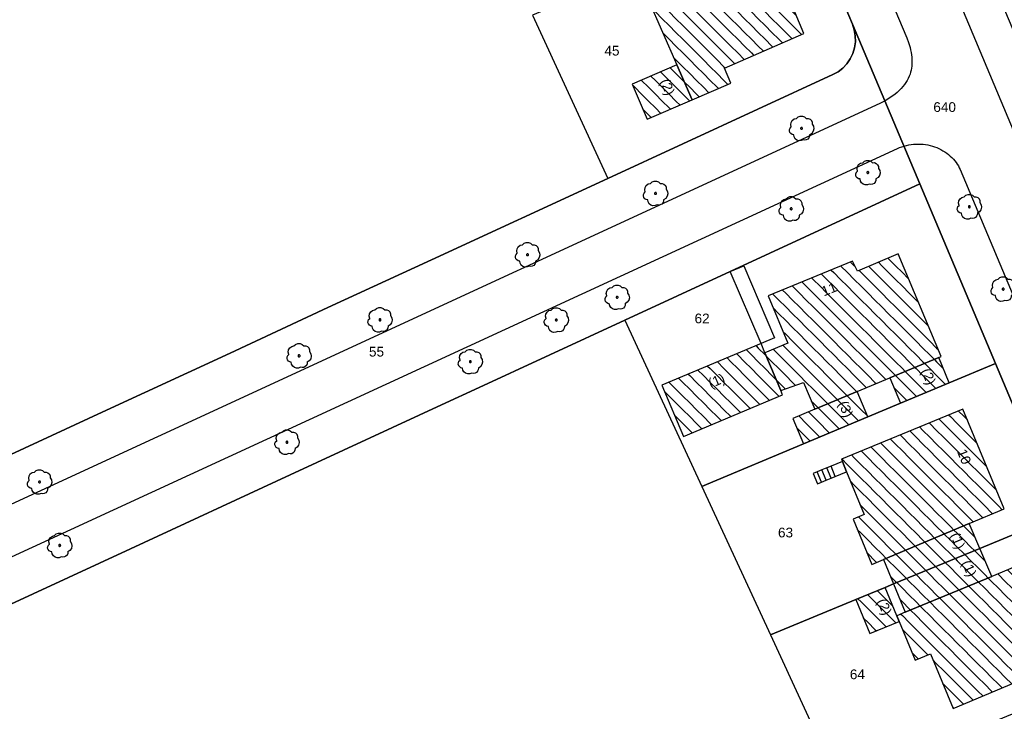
# Model space of a CAD drawing. Extents: x 32394465 to 32399599, y 5706239 to 5708675.
# Tile 5 of 40: x 32394902 to 32395004, y 5706777 to 5706848. Entities that reach past the tile are written whole.
import ezdxf
from ezdxf.enums import TextEntityAlignment as Align

# ---------------------------------------------------------------- set-up
doc = ezdxf.new("R2010")
doc.units = 0
doc.linetypes.add('LT00000', pattern=[0])
for name, color, linetype, lineweight in [('Baumstandorte', 250, 'LT00000', 18), ('BauwerkeSiedlung_Umring', 250, 'LT00000', 18), ('BauwerkeVerkehr_Umring', 250, 'LT00000', 18), ('BesondereGebaeudelinie', 250, 'LT00000', 18), ('Flurstueck_Umring', 250, 'LT00000', 18), ('Flurstuecksnummer', 250, 'LT00000', 18), ('Gebaeude_Fuellung', 250, 'LT00000', 18), ('Gebaeude_Umring', 250, 'LT00000', 18), ('GebaeudeHausnummer', 250, 'LT00000', 18), ('GebaeudePseudonummer', 250, 'LT00000', 18), ('NutzungSiedlung_Umring', 250, 'LT00000', 18), ('NutzungVerkehr_Umring', 250, 'LT00000', 18)]:
    doc.layers.add(name, color=color, linetype=linetype, lineweight=lineweight)
doc.styles.add('TS100', font='arial.ttf', dxfattribs={"height": 0.2})
pattern_1 = [(-45, (0, 0), (0.707106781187, 0.707106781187), [1])]

# ---------------------------------------------------------------- blocks, each defined once
blk = doc.blocks.new('SYMB1123')
at = {"color": 250, "linetype": 'ByBlock', "lineweight": -3, "flags": 128}
for points in [[(-0.424, 0.059), (-0.446, 0.153), (-0.431, 0.248), (-0.381, 0.33), (-0.303, 0.387), (-0.21, 0.409)], [(-0.424, 0.059), (-0.446, 0.153), (-0.431, 0.248), (-0.381, 0.33), (-0.303, 0.387), (-0.21, 0.409)], [(-0.21, 0.409), (-0.141, 0.473), (-0.053, 0.506), (0.04, 0.506), (0.127, 0.473), (0.196, 0.409)], [(-0.21, 0.409), (-0.141, 0.473), (-0.053, 0.506), (0.04, 0.506), (0.127, 0.473), (0.196, 0.409)], [(0.196, 0.409), (0.275, 0.41), (0.348, 0.38), (0.404, 0.325), (0.434, 0.252), (0.433, 0.173)], [(0.196, 0.409), (0.275, 0.41), (0.348, 0.38), (0.404, 0.325), (0.434, 0.252), (0.433, 0.173)], [(-0.323, -0.263), (-0.385, -0.251), (-0.439, -0.218), (-0.478, -0.168), (-0.497, -0.108), (-0.494, -0.044), (-0.468, 0.014), (-0.424, 0.059)], [(-0.323, -0.263), (-0.385, -0.251), (-0.439, -0.218), (-0.478, -0.168), (-0.497, -0.108), (-0.494, -0.044), (-0.468, 0.014), (-0.424, 0.059)], [(0.433, 0.173), (0.488, 0.084), (0.505, -0.019), (0.481, -0.121), (0.42, -0.207), (0.332, -0.263)], [(0.433, 0.173), (0.488, 0.084), (0.505, -0.019), (0.481, -0.121), (0.42, -0.207), (0.332, -0.263)], [(0.061, -0.47), (-0.02, -0.505), (-0.109, -0.508), (-0.193, -0.481), (-0.262, -0.426), (-0.307, -0.35), (-0.323, -0.263)], [(0.061, -0.47), (-0.02, -0.505), (-0.109, -0.508), (-0.193, -0.481), (-0.262, -0.426), (-0.307, -0.35), (-0.323, -0.263)], [(0.332, -0.263), (0.329, -0.331), (0.302, -0.394), (0.256, -0.444), (0.195, -0.476), (0.128, -0.485), (0.061, -0.47)], [(0.332, -0.263), (0.329, -0.331), (0.302, -0.394), (0.256, -0.444), (0.195, -0.476), (0.128, -0.485), (0.061, -0.47)]]:
    blk.add_lwpolyline(points, dxfattribs=at)
at = {"color": 250, "linetype": 'ByBlock', "lineweight": 18, "flags": 128}
for points in [[(-0.424, 0.059), (-0.446, 0.153), (-0.431, 0.248), (-0.381, 0.33), (-0.303, 0.387), (-0.21, 0.409)], [(-0.21, 0.409), (-0.141, 0.473), (-0.053, 0.506), (0.04, 0.506), (0.127, 0.473), (0.196, 0.409)], [(0.196, 0.409), (0.275, 0.41), (0.348, 0.38), (0.404, 0.325), (0.434, 0.252), (0.433, 0.173)], [(-0.323, -0.263), (-0.385, -0.251), (-0.439, -0.218), (-0.478, -0.168), (-0.497, -0.108), (-0.494, -0.044), (-0.468, 0.014), (-0.424, 0.059)], [(0.433, 0.173), (0.488, 0.084), (0.505, -0.019), (0.481, -0.121), (0.42, -0.207), (0.332, -0.263)], [(0.061, -0.47), (-0.02, -0.505), (-0.109, -0.508), (-0.193, -0.481), (-0.262, -0.426), (-0.307, -0.35), (-0.323, -0.263)], [(0.332, -0.263), (0.329, -0.331), (0.302, -0.394), (0.256, -0.444), (0.195, -0.476), (0.128, -0.485), (0.061, -0.47)]]:
    blk.add_lwpolyline(points, dxfattribs=at)
at = {"color": 250, "linetype": 'ByBlock', "lineweight": -3, "flags": 128}
blk.add_lwpolyline([(0.04, 0), (0.038, 0.014), (0.031, 0.026), (0.02, 0.035), (0.007, 0.039), (-0.007, 0.039), (-0.02, 0.035), (-0.031, 0.026), (-0.038, 0.014), (-0.04, 0), (-0.038, -0.014), (-0.031, -0.026), (-0.02, -0.035), (-0.007, -0.039), (0.007, -0.039), (0.02, -0.035), (0.031, -0.026), (0.038, -0.014), (0.04, 0)], close=True, dxfattribs=at)
blk.add_lwpolyline([(0.04, 0), (0.038, 0.014), (0.031, 0.026), (0.02, 0.035), (0.007, 0.039), (-0.007, 0.039), (-0.02, 0.035), (-0.031, 0.026), (-0.038, 0.014), (-0.04, 0), (-0.038, -0.014), (-0.031, -0.026), (-0.02, -0.035), (-0.007, -0.039), (0.007, -0.039), (0.02, -0.035), (0.031, -0.026), (0.038, -0.014), (0.04, 0)], close=True, dxfattribs=at)
at = {"color": 250, "linetype": 'ByBlock', "lineweight": 18, "flags": 128}
blk.add_lwpolyline([(0.04, 0), (0.038, 0.014), (0.031, 0.026), (0.02, 0.035), (0.007, 0.039), (-0.007, 0.039), (-0.02, 0.035), (-0.031, 0.026), (-0.038, 0.014), (-0.04, 0), (-0.038, -0.014), (-0.031, -0.026), (-0.02, -0.035), (-0.007, -0.039), (0.007, -0.039), (0.02, -0.035), (0.031, -0.026), (0.038, -0.014), (0.04, 0)], close=True, dxfattribs=at)

msp = doc.modelspace()

# ---------------------------------------------------------------- hatches: boundary and pattern name
at = {"layer": 'Gebaeude_Fuellung', "linetype": 'Continuous', "lineweight": 25}
h = msp.add_hatch(dxfattribs=at)
h.set_pattern_fill('LT_0', color=255, angle=-45, style=0, pattern_type=2)
h.set_pattern_definition(pattern_1)
h.paths.add_polyline_path([(32394973.751, 5706852.88), (32394968.666, 5706850.745), (32394967.194, 5706850.127), (32394970.154, 5706843.349), (32394971.733, 5706839.739), (32394975.722, 5706841.484), (32394975.055, 5706843.01), (32394983.235, 5706846.58), (32394979.575, 5706855.32)])
h = msp.add_hatch(dxfattribs=at)
h.set_pattern_fill('LT_0', color=255, angle=-45, style=0, pattern_type=2)
h.set_pattern_definition(pattern_1)
h.paths.add_polyline_path([(32394967.076, 5706837.748), (32394965.527, 5706841.369), (32394970.154, 5706843.349), (32394971.733, 5706839.739)])
h = msp.add_hatch(dxfattribs=at)
h.set_pattern_fill('LT_0', color=255, angle=-45, style=0, pattern_type=2)
h.set_pattern_definition(pattern_1)
h.paths.add_polyline_path([(32394997.139, 5706813.188), (32394992.101, 5706811.09), (32394988.723, 5706809.681), (32394984.36, 5706807.869), (32394983.202, 5706810.607), (32394980.861, 5706809.78), (32394979.229, 5706813.684), (32394981.575, 5706814.658), (32394979.561, 5706819.541), (32394988.253, 5706823.121), (32394988.752, 5706822.109), (32394992.94, 5706823.865), (32394997.372, 5706813.285)])
h = msp.add_hatch(dxfattribs=at)
h.set_pattern_fill('LT_0', color=255, angle=-45, style=0, pattern_type=2)
h.set_pattern_definition(pattern_1)
h.paths.add_polyline_path([(32394970.819, 5706805.071), (32394968.612, 5706810.353), (32394978.832, 5706814.63), (32394979.229, 5706813.684), (32394980.861, 5706809.78), (32394981.047, 5706809.338)])
h = msp.add_hatch(dxfattribs=at)
h.set_pattern_fill('LT_0', color=255, angle=-45, style=0, pattern_type=2)
h.set_pattern_definition(pattern_1)
h.paths.add_polyline_path([(32394993.188, 5706808.481), (32394992.101, 5706811.09), (32394997.139, 5706813.188), (32394998.227, 5706810.592)])
h = msp.add_hatch(dxfattribs=at)
h.set_pattern_fill('LT_0', color=255, angle=-45, style=0, pattern_type=2)
h.set_pattern_definition(pattern_1)
h.paths.add_polyline_path([(32394983.205, 5706804.299), (32394982.105, 5706806.926), (32394984.36, 5706807.869), (32394988.723, 5706809.681), (32394989.814, 5706807.068)])
h = msp.add_hatch(dxfattribs=at)
h.set_pattern_fill('LT_0', color=255, angle=-45, style=0, pattern_type=2)
h.set_pattern_definition(pattern_1)
h.paths.add_polyline_path([(32395000.284, 5706796.092), (32394991.442, 5706792.383), (32394990.24, 5706791.882), (32394988.322, 5706796.543), (32394989.446, 5706797.004), (32394987.642, 5706801.419), (32394987.206, 5706802.484), (32394987.107, 5706802.727), (32394999.62, 5706807.886), (32395003.865, 5706797.589)])
h = msp.add_hatch(dxfattribs=at)
h.set_pattern_fill('LT_0', color=255, angle=-45, style=0, pattern_type=2)
h.set_pattern_definition(pattern_1)
h.paths.add_polyline_path([(32394992.488, 5706789.861), (32394991.442, 5706792.383), (32395000.284, 5706796.092), (32395001.366, 5706793.526)])
h = msp.add_hatch(dxfattribs=at)
h.set_pattern_fill('LT_0', color=255, angle=-45, style=0, pattern_type=2)
h.set_pattern_definition(pattern_1)
h.paths.add_polyline_path([(32394993.694, 5706786.938), (32394992.488, 5706789.861), (32395001.366, 5706793.526), (32395002.594, 5706790.631)])
h = msp.add_hatch(dxfattribs=at)
h.set_pattern_fill('LT_0', color=255, angle=-45, style=0, pattern_type=2)
h.set_pattern_definition(pattern_1)
h.paths.add_polyline_path([(32394998.624, 5706777.044), (32394996.273, 5706782.657), (32394994.695, 5706782.001), (32394993.05, 5706785.992), (32394992.814, 5706786.574), (32394993.694, 5706786.938), (32395002.594, 5706790.631), (32395006.286, 5706792.165), (32395010.532, 5706782.035)])
h = msp.add_hatch(dxfattribs=at)
h.set_pattern_fill('LT_0', color=255, angle=-45, style=0, pattern_type=2)
h.set_pattern_definition(pattern_1)
h.paths.add_polyline_path([(32394990.041, 5706784.751), (32394988.594, 5706788.254), (32394991.608, 5706789.498), (32394992.814, 5706786.574), (32394993.05, 5706785.992)])

# ---------------------------------------------------------------- linework, layer by layer
at = {"layer": 'BauwerkeSiedlung_Umring', "color": 255, "lineweight": 25}
for p, q in [((32394986.475, 5706800.942), (32394986.039, 5706802.007)), ((32394985.048, 5706800.358), (32394984.613, 5706801.423)), ((32394985.526, 5706800.554), (32394985.09, 5706801.618)), ((32394986.053, 5706800.769), (32394985.617, 5706801.834))]:
    msp.add_line(p, q, dxfattribs=at)
at = {"layer": 'BauwerkeSiedlung_Umring', "color": 255, "lineweight": 25, "flags": 128}
for points in [[(32394978.832, 5706814.63), (32394975.654, 5706822.055), (32394977.033, 5706822.6452), (32394980.211, 5706815.2202), (32394978.832, 5706814.63)], [(32394985.048, 5706800.358), (32394985.526, 5706800.554), (32394986.053, 5706800.769), (32394986.475, 5706800.942), (32394987.642, 5706801.419), (32394987.206, 5706802.484), (32394986.039, 5706802.007), (32394985.617, 5706801.834), (32394985.09, 5706801.618), (32394984.613, 5706801.423), (32394984.203, 5706801.256), (32394984.638, 5706800.191), (32394985.048, 5706800.358)]]:
    msp.add_lwpolyline(points, close=True, dxfattribs=at)
at = {"layer": 'BauwerkeVerkehr_Umring', "color": 255, "lineweight": 25, "flags": 128}
for points in [[(32395051.337, 5706741.361), (32395049.83, 5706745.731), (32395048.883, 5706745.582), (32395047.462, 5706745.539), (32395045.529, 5706745.843), (32395044.658, 5706746.223), (32395044.287, 5706746.406), (32395043.922, 5706746.627), (32395043.566, 5706746.887), (32395043.221, 5706747.181), (32395042.865, 5706747.536), (32395042.525, 5706747.929), (32395042.199, 5706748.362), (32395041.883, 5706748.841), (32395041.581, 5706749.36), (32395041.282, 5706749.936), (32395040.98, 5706750.58), (32395040.644, 5706751.354), (32394952.795, 5706960.53), (32394952.396, 5706961.502), (32394952.26, 5706961.866), (32394952.146, 5706962.201), (32394952.046, 5706962.53), (32394951.966, 5706962.843), (32394951.903, 5706963.146), (32394951.858, 5706963.44), (32394951.83, 5706963.721), (32394951.815, 5706964.01), (32394951.815, 5706964.306), (32394951.828, 5706964.609), (32394951.856, 5706964.918), (32394951.896, 5706965.232), (32394951.952, 5706965.553), (32394952.02, 5706965.879), (32394952.175, 5706966.468), (32394952.306, 5706966.883), (32394952.451, 5706967.284), (32394952.609, 5706967.668), (32394952.781, 5706968.036), (32394952.964, 5706968.388), (32394953.16, 5706968.721), (32394953.368, 5706969.038), (32394953.587, 5706969.335), (32394953.763, 5706969.551), (32394953.955, 5706969.767), (32394954.164, 5706969.988), (32394954.393, 5706970.215), (32394954.902, 5706970.68), (32394955.702, 5706971.365), (32394976.208, 5706988.844)], [(32394785.733, 5706826.985), (32394786.012, 5706828.398), (32394786.441, 5706829.44), (32394787.09, 5706830.572), (32394787.845, 5706831.651), (32394788.733, 5706832.681), (32394789.086, 5706833.14), (32394789.47, 5706833.607), (32394789.888, 5706834.084), (32394790.292, 5706834.523), (32394790.746, 5706834.996), (32394792.071, 5706836.388), (32394793.918, 5706838.182), (32394871.89, 5706902.379), (32394875.817, 5706905.397), (32394937.263, 5706956.104), (32394938.419, 5706956.992), (32394939.432, 5706957.639), (32394940.41, 5706958.121), (32394941.369, 5706958.442), (32394941.957, 5706958.564), (32394942.901, 5706958.537), (32394943.471, 5706958.47), (32394944.065, 5706958.327), (32394944.594, 5706958.164), (32394945.208, 5706957.883), (32394945.778, 5706957.53), (32394946.291, 5706957.115), (32394947.384, 5706955.882), (32394993.838, 5706846.15), (32394994.03, 5706845.647), (32394994.182, 5706845.14), (32394994.242, 5706844.888), (32394994.292, 5706844.638), (32394994.331, 5706844.391), (32394994.358, 5706844.148), (32394994.375, 5706843.91), (32394994.38, 5706843.677), (32394994.375, 5706843.45), (32394994.359, 5706843.227), (32394994.331, 5706843.011), (32394994.294, 5706842.801), (32394994.244, 5706842.598), (32394994.184, 5706842.401), (32394994.101, 5706842.181), (32394994.001, 5706841.962), (32394993.885, 5706841.746), (32394993.752, 5706841.533), (32394993.604, 5706841.323), (32394993.44, 5706841.116), (32394993.261, 5706840.913), (32394993.066, 5706840.715), (32394992.856, 5706840.521), (32394992.632, 5706840.332), (32394992.394, 5706840.15), (32394992.145, 5706839.975), (32394991.886, 5706839.807), (32394991.615, 5706839.648), (32394991.337, 5706839.5), (32394991.053, 5706839.362), (32394842.137, 5706770.669), (32394841.801, 5706770.526), (32394841.275, 5706770.32)], [(32394845.142, 5706766.272), (32394845.648, 5706766.683), (32394846.032, 5706766.97), (32394846.283, 5706767.139), (32394846.535, 5706767.293), (32394846.788, 5706767.432), (32394847.039, 5706767.555), (32394992.886, 5706834.739), (32394993.107, 5706834.834), (32394993.335, 5706834.918), (32394993.567, 5706834.992), (32394993.804, 5706835.054), (32394994.046, 5706835.106), (32394994.289, 5706835.146), (32394994.536, 5706835.174), (32394994.782, 5706835.191), (32394995.029, 5706835.196), (32394995.277, 5706835.189), (32394995.522, 5706835.171), (32394995.767, 5706835.141), (32394996.008, 5706835.1), (32394996.246, 5706835.047), (32394996.48, 5706834.983), (32394996.71, 5706834.908), (32394996.93, 5706834.824), (32394997.147, 5706834.729), (32394997.359, 5706834.624), (32394997.565, 5706834.509), (32394997.765, 5706834.385), (32394997.959, 5706834.251), (32394998.144, 5706834.109), (32394998.32, 5706833.96), (32394998.486, 5706833.803), (32394998.643, 5706833.64), (32394998.789, 5706833.471), (32394998.923, 5706833.297), (32394999.047, 5706833.117), (32394999.158, 5706832.934), (32394999.258, 5706832.747), (32394999.344, 5706832.556), (32395032.963, 5706752.608), (32395033.25, 5706751.898), (32395033.51, 5706751.207), (32395033.739, 5706750.531), (32395033.943, 5706749.87), (32395034.12, 5706749.219), (32395034.27, 5706748.58), (32395034.394, 5706747.95), (32395034.493, 5706747.33), (32395034.554, 5706746.826), (32395034.599, 5706746.323), (32395034.626, 5706745.825), (32395034.636, 5706745.329), (32395034.629, 5706744.839), (32395034.604, 5706744.354), (32395034.562, 5706743.874), (32395034.504, 5706743.4), (32395034.434, 5706742.968), (32395034.351, 5706742.543), (32395034.253, 5706742.125), (32395034.141, 5706741.715), (32395034.014, 5706741.315), (32395033.875, 5706740.925), (32395033.723, 5706740.544), (32395033.557, 5706740.173), (32395033.087, 5706739.408), (32395032.729, 5706738.748), (32395032.434, 5706738.236), (32395032.137, 5706737.754), (32395031.836, 5706737.299), (32395031.531, 5706736.868), (32395031.221, 5706736.459), (32395030.904, 5706736.073), (32395030.581, 5706735.708), (32395030.249, 5706735.366), (32395029.959, 5706735.087), (32395029.652, 5706734.812), (32395029.328, 5706734.542), (32395028.988, 5706734.275), (32395028.632, 5706734.012), (32395028.258, 5706733.752), (32395027.866, 5706733.495), (32395027.455, 5706733.239), (32395027.035, 5706732.993), (32395026.623, 5706732.764), (32395026.216, 5706732.553), (32395025.809, 5706732.358), (32395025.402, 5706732.176), (32395024.992, 5706732.008), (32395024.577, 5706731.853), (32395024.157, 5706731.709), (32395010.516, 5706727.133), (32394997.887, 5706722.942), (32394988.862, 5706719.99), (32394987.085, 5706719.409), (32394972.112, 5706714.424), (32394973.01, 5706711.254)]]:
    msp.add_lwpolyline(points, dxfattribs=at)
at = {"layer": 'BesondereGebaeudelinie', "color": 255, "lineweight": 25}
for p, q in [((32394988.594, 5706788.254), (32394990.041, 5706784.751)), ((32394988.594, 5706788.254), (32394990.041, 5706784.751)), ((32394990.041, 5706784.751), (32394993.05, 5706785.992)), ((32394990.041, 5706784.751), (32394993.05, 5706785.992))]:
    msp.add_line(p, q, dxfattribs=at)
at = {"layer": 'Flurstueck_Umring', "color": 8, "lineweight": 25, "flags": 128}
for points in [[(32394933.338, 5706944.713), (32394933.872, 5706945.091), (32394934.45, 5706945.397), (32394935.064, 5706945.624), (32394935.702, 5706945.769), (32394936.353, 5706945.829), (32394937.007, 5706945.804), (32394937.652, 5706945.693), (32394938.278, 5706945.501), (32394938.872, 5706945.227), (32394939.425, 5706944.878), (32394939.929, 5706944.46), (32394940.372, 5706943.979), (32394945.101, 5706938.144), (32394949.688, 5706931.64), (32394954.037, 5706924.865), (32394955.038, 5706923.098), (32394956.324, 5706920.828), (32394958.015, 5706917.844), (32394958.308, 5706917.26), (32394961.556, 5706910.778), (32394964.558, 5706903.708), (32394965.694, 5706901.032), (32394970.361, 5706890.039), (32394971.501, 5706887.354), (32394971.75, 5706886.766), (32394973.536, 5706882.518), (32394977.054, 5706874.153), (32394982.965, 5706860.1), (32394988.242, 5706847.535), (32394995.185, 5706831.078), (32395002.989, 5706812.587), (32395009.598, 5706796.924), (32395016.225, 5706781.224), (32395021.718, 5706768.213), (32395022.833, 5706765.571), (32395026.15, 5706757.905), (32395031.605, 5706745.299), (32395032.055, 5706743.721), (32395036.455, 5706733.407), (32395050.289, 5706739.425), (32395050.254, 5706739.508), (32395046.971, 5706747.243), (32395041.843, 5706759.325), (32395040.49, 5706762.512), (32395035.108, 5706775.194), (32395032.742, 5706780.773), (32395032.122, 5706782.232), (32395030.644, 5706785.734), (32395029.023, 5706789.577), (32395027.397, 5706793.431), (32395024.19, 5706801.032), (32395022.608, 5706804.782), (32395020.336, 5706810.168), (32395019.026, 5706813.273), (32395017.321, 5706817.314), (32395015.634, 5706821.313), (32395011.283, 5706831.624), (32395009.508, 5706835.832), (32395007.076, 5706841.596), (32395006.651, 5706842.603), (32395005.088, 5706846.308), (32394998.523, 5706861.869), (32394988.809, 5706884.935), (32394985.253, 5706893.376), (32394983.613, 5706897.271), (32394981.037, 5706903.387), (32394979.205, 5706907.738), (32394975.904, 5706915.575), (32394967.351, 5706935.887), (32394964.462, 5706942.746), (32394957.091, 5706960.248), (32394956.885, 5706960.839), (32394956.754, 5706961.45), (32394956.701, 5706962.073), (32394956.726, 5706962.698), (32394956.828, 5706963.315), (32394957.007, 5706963.914), (32394957.259, 5706964.486), (32394957.581, 5706965.023), (32394957.967, 5706965.514), (32394958.412, 5706965.954), (32394933.338, 5706944.713)], [(32394955.269, 5706848.481), (32394963.03, 5706831.642), (32394986.234, 5706842.349), (32394986.77, 5706842.649), (32394987.254, 5706843.028), (32394987.674, 5706843.476), (32394988.022, 5706843.982), (32394988.288, 5706844.536), (32394988.464, 5706845.124), (32394988.548, 5706845.733), (32394988.539, 5706846.347), (32394988.436, 5706846.952), (32394988.242, 5706847.535), (32394982.965, 5706860.1), (32394972.554, 5706855.732), (32394967.379, 5706853.561), (32394955.269, 5706848.481)], [(32394835.792, 5706775.815), (32394849.75, 5706761.531), (32394860.2, 5706768.737), (32394882.85, 5706779.196), (32394885.579, 5706780.456), (32394897.377, 5706785.902), (32394913.827, 5706793.496), (32394930.276, 5706801.091), (32394946.334, 5706808.509), (32394949.309, 5706809.883), (32394964.788, 5706817.035), (32394975.654, 5706822.055), (32394995.185, 5706831.078), (32394988.242, 5706847.535), (32394988.436, 5706846.952), (32394988.539, 5706846.347), (32394988.548, 5706845.733), (32394988.464, 5706845.124), (32394988.288, 5706844.536), (32394988.022, 5706843.982), (32394987.674, 5706843.476), (32394987.254, 5706843.028), (32394986.77, 5706842.649), (32394986.234, 5706842.349), (32394963.03, 5706831.642), (32394944.862, 5706823.258), (32394934.189, 5706818.334), (32394924.097, 5706813.647), (32394910.931, 5706807.57), (32394896.28, 5706800.807), (32394880.044, 5706793.328), (32394878.156, 5706792.455), (32394872.269, 5706789.736), (32394870.091, 5706788.731), (32394869.535, 5706788.474), (32394858.192, 5706783.235), (32394840.324, 5706774.983), (32394839.749, 5706774.769), (32394839.148, 5706774.646), (32394838.536, 5706774.616), (32394837.926, 5706774.68), (32394837.333, 5706774.837), (32394836.771, 5706775.082), (32394836.253, 5706775.411), (32394835.792, 5706775.815)], [(32394964.788, 5706817.035), (32394972.713, 5706799.904), (32394973.197, 5706800.107), (32394983.205, 5706804.299), (32394989.814, 5706807.068), (32394993.188, 5706808.481), (32394998.227, 5706810.592), (32395002.989, 5706812.587), (32394995.185, 5706831.078), (32394975.654, 5706822.055), (32394964.788, 5706817.035)], [(32394972.713, 5706799.904), (32394979.784, 5706784.618), (32394988.594, 5706788.254), (32394991.608, 5706789.498), (32394992.488, 5706789.861), (32395001.366, 5706793.526), (32395009.598, 5706796.924), (32395002.989, 5706812.587), (32394998.227, 5706810.592), (32394993.188, 5706808.481), (32394989.814, 5706807.068), (32394983.205, 5706804.299), (32394973.197, 5706800.107), (32394972.713, 5706799.904)], [(32394986.955, 5706769.116), (32395016.225, 5706781.224), (32395009.598, 5706796.924), (32395001.366, 5706793.526), (32394992.488, 5706789.861), (32394991.608, 5706789.498), (32394988.594, 5706788.254), (32394979.784, 5706784.618), (32394986.955, 5706769.116)]]:
    msp.add_lwpolyline(points, close=True, dxfattribs=at)
at = {"layer": 'Gebaeude_Umring', "color": 255, "lineweight": 25, "flags": 128}
for points in [[(32394967.194, 5706850.127), (32394970.154, 5706843.349), (32394971.733, 5706839.739), (32394975.722, 5706841.484), (32394975.055, 5706843.01), (32394983.235, 5706846.58), (32394979.575, 5706855.32), (32394973.751, 5706852.88), (32394968.666, 5706850.745), (32394967.194, 5706850.127)], [(32394967.076, 5706837.748), (32394971.733, 5706839.739), (32394970.154, 5706843.349), (32394965.527, 5706841.369), (32394967.076, 5706837.748)], [(32394979.561, 5706819.541), (32394981.575, 5706814.658), (32394979.229, 5706813.684), (32394980.861, 5706809.78), (32394983.202, 5706810.607), (32394984.36, 5706807.869), (32394988.723, 5706809.681), (32394992.101, 5706811.09), (32394997.139, 5706813.188), (32394997.372, 5706813.285), (32394992.94, 5706823.865), (32394988.752, 5706822.109), (32394988.253, 5706823.121), (32394979.561, 5706819.541)], [(32394978.832, 5706814.63), (32394968.612, 5706810.353), (32394970.819, 5706805.071), (32394981.047, 5706809.338), (32394980.861, 5706809.78), (32394979.229, 5706813.684), (32394978.832, 5706814.63)], [(32394993.188, 5706808.481), (32394998.227, 5706810.592), (32394997.139, 5706813.188), (32394992.101, 5706811.09), (32394993.188, 5706808.481)], [(32394982.105, 5706806.926), (32394983.205, 5706804.299), (32394989.814, 5706807.068), (32394988.723, 5706809.681), (32394984.36, 5706807.869), (32394982.105, 5706806.926)], [(32394989.446, 5706797.004), (32394988.322, 5706796.543), (32394990.24, 5706791.882), (32394991.442, 5706792.383), (32395000.284, 5706796.092), (32395003.865, 5706797.589), (32394999.62, 5706807.886), (32394987.107, 5706802.727), (32394987.206, 5706802.484), (32394987.642, 5706801.419), (32394989.446, 5706797.004)], [(32394991.442, 5706792.383), (32394992.488, 5706789.861), (32395001.366, 5706793.526), (32395000.284, 5706796.092), (32394991.442, 5706792.383)], [(32394993.694, 5706786.938), (32395002.594, 5706790.631), (32395001.366, 5706793.526), (32394992.488, 5706789.861), (32394993.694, 5706786.938)], [(32394992.814, 5706786.574), (32394993.05, 5706785.992), (32394994.695, 5706782.001), (32394996.273, 5706782.657), (32394998.624, 5706777.044), (32395010.532, 5706782.035), (32395006.286, 5706792.165), (32395002.594, 5706790.631), (32394993.694, 5706786.938), (32394992.814, 5706786.574)], [(32394990.041, 5706784.751), (32394993.05, 5706785.992), (32394992.814, 5706786.574), (32394991.608, 5706789.498), (32394988.594, 5706788.254), (32394990.041, 5706784.751)]]:
    msp.add_lwpolyline(points, close=True, dxfattribs=at)
at = {"layer": 'NutzungSiedlung_Umring', "color": 255, "lineweight": 25, "flags": 128}
for points in [[(32394977.054, 5706874.153), (32394973.536, 5706882.518), (32394971.75, 5706886.766), (32394971.501, 5706887.354), (32394970.361, 5706890.039), (32394965.694, 5706901.032), (32394964.558, 5706903.708), (32394961.556, 5706910.778), (32394958.308, 5706917.26), (32394958.015, 5706917.844), (32394956.324, 5706920.828), (32394945.7, 5706916.362), (32394941.273, 5706914.5), (32394938.796, 5706913.459), (32394936.263, 5706912.394), (32394929.648, 5706909.613), (32394933.779, 5706899.756), (32394938.148, 5706889.332), (32394944.144, 5706875.025), (32394925.763, 5706867.658), (32394901.098, 5706898.023), (32394897.292, 5706902.708), (32394891.065, 5706910.375), (32394877.058, 5706898.996), (32394871.299, 5706894.319), (32394862.877, 5706887.478), (32394860.453, 5706885.509), (32394849.208, 5706876.375), (32394837.459, 5706866.832), (32394825.22, 5706856.89), (32394851.146, 5706824.974), (32394841.512, 5706818.713), (32394847.159, 5706806.702), (32394858.192, 5706783.235), (32394869.535, 5706788.474), (32394870.091, 5706788.731), (32394872.269, 5706789.736), (32394878.156, 5706792.455), (32394880.044, 5706793.328), (32394896.28, 5706800.807), (32394910.931, 5706807.57), (32394924.097, 5706813.647), (32394934.189, 5706818.334), (32394944.862, 5706823.258), (32394963.03, 5706831.642), (32394986.234, 5706842.349), (32394986.77, 5706842.649), (32394987.254, 5706843.028), (32394987.674, 5706843.476), (32394988.022, 5706843.982), (32394988.288, 5706844.536), (32394988.464, 5706845.124), (32394988.548, 5706845.733), (32394988.539, 5706846.347), (32394988.436, 5706846.952), (32394988.242, 5706847.535), (32394982.965, 5706860.1), (32394977.054, 5706874.153)], [(32395021.718, 5706768.213), (32395016.225, 5706781.224), (32395009.598, 5706796.924), (32395002.989, 5706812.587), (32394995.185, 5706831.078), (32394975.654, 5706822.055), (32394964.788, 5706817.035), (32394949.309, 5706809.883), (32394946.334, 5706808.509), (32394930.276, 5706801.091), (32394913.827, 5706793.496), (32394897.377, 5706785.902), (32394885.579, 5706780.456), (32394882.85, 5706779.196), (32394860.2, 5706768.737), (32394849.75, 5706761.531), (32394865.871, 5706745.017), (32394877.061, 5706733.556), (32394884.663, 5706725.772), (32394892.268, 5706717.98), (32394910.033, 5706735.193), (32394914.342, 5706739.368), (32394917.434, 5706742.364), (32394920.107, 5706736.562), (32394921.008, 5706736.985), (32394937.147, 5706744.57), (32394952.979, 5706752.011), (32394969.771, 5706715.709), (32394988.153, 5706721.547), (32394980.422, 5706738.273), (32394977.683, 5706744.199), (32394970.307, 5706760.156), (32394972.153, 5706761.023), (32394983.746, 5706766.471), (32394983.94, 5706766.061), (32394990.558, 5706752.083), (32394994.257, 5706753.629), (32395018.283, 5706763.67), (32395022.833, 5706765.571), (32395021.718, 5706768.213)]]:
    msp.add_lwpolyline(points, close=True, dxfattribs=at)
at = {"layer": 'NutzungVerkehr_Umring', "color": 255, "lineweight": 25, "flags": 128}
for points in [[(32394933.338, 5706944.713), (32394933.872, 5706945.091), (32394934.45, 5706945.397), (32394935.064, 5706945.624), (32394935.702, 5706945.769), (32394936.353, 5706945.829), (32394937.007, 5706945.804), (32394937.652, 5706945.693), (32394938.278, 5706945.501), (32394938.872, 5706945.227), (32394939.425, 5706944.878), (32394939.929, 5706944.46), (32394940.372, 5706943.979), (32394945.101, 5706938.144), (32394949.688, 5706931.64), (32394954.037, 5706924.865), (32394955.038, 5706923.098), (32394956.324, 5706920.828), (32394958.015, 5706917.844), (32394958.308, 5706917.26), (32394961.556, 5706910.778), (32394964.558, 5706903.708), (32394965.694, 5706901.032), (32394970.361, 5706890.039), (32394971.501, 5706887.354), (32394971.75, 5706886.766), (32394973.536, 5706882.518), (32394977.054, 5706874.153), (32394982.965, 5706860.1), (32394988.242, 5706847.535), (32394995.185, 5706831.078), (32395002.989, 5706812.587), (32395009.598, 5706796.924), (32395016.225, 5706781.224), (32395021.718, 5706768.213), (32395022.833, 5706765.571), (32395026.15, 5706757.905), (32395031.605, 5706745.299), (32395032.055, 5706743.721), (32395036.455, 5706733.407), (32395050.289, 5706739.425), (32395050.254, 5706739.508), (32395046.971, 5706747.243), (32395041.843, 5706759.325), (32395040.49, 5706762.512), (32395035.108, 5706775.194), (32395032.742, 5706780.773), (32395032.122, 5706782.232), (32395030.644, 5706785.734), (32395029.023, 5706789.577), (32395027.397, 5706793.431), (32395024.19, 5706801.032), (32395022.608, 5706804.782), (32395020.336, 5706810.168), (32395019.026, 5706813.273), (32395017.321, 5706817.314), (32395015.634, 5706821.313), (32395011.283, 5706831.624), (32395009.508, 5706835.832), (32395007.076, 5706841.596), (32395006.651, 5706842.603), (32395005.088, 5706846.308), (32394998.523, 5706861.869), (32394988.809, 5706884.935), (32394985.253, 5706893.376), (32394983.613, 5706897.271), (32394981.037, 5706903.387), (32394979.205, 5706907.738), (32394975.904, 5706915.575), (32394967.351, 5706935.887), (32394964.462, 5706942.746), (32394957.091, 5706960.248), (32394956.885, 5706960.839), (32394956.754, 5706961.45), (32394956.701, 5706962.073), (32394956.726, 5706962.698), (32394956.828, 5706963.315), (32394957.007, 5706963.914), (32394957.259, 5706964.486), (32394957.581, 5706965.023), (32394957.967, 5706965.514), (32394958.412, 5706965.954), (32394933.338, 5706944.713)], [(32394835.792, 5706775.815), (32394849.75, 5706761.531), (32394860.2, 5706768.737), (32394882.85, 5706779.196), (32394885.579, 5706780.456), (32394897.377, 5706785.902), (32394913.827, 5706793.496), (32394930.276, 5706801.091), (32394946.334, 5706808.509), (32394949.309, 5706809.883), (32394964.788, 5706817.035), (32394975.654, 5706822.055), (32394995.185, 5706831.078), (32394988.242, 5706847.535), (32394988.436, 5706846.952), (32394988.539, 5706846.347), (32394988.548, 5706845.733), (32394988.464, 5706845.124), (32394988.288, 5706844.536), (32394988.022, 5706843.982), (32394987.674, 5706843.476), (32394987.254, 5706843.028), (32394986.77, 5706842.649), (32394986.234, 5706842.349), (32394963.03, 5706831.642), (32394944.862, 5706823.258), (32394934.189, 5706818.334), (32394924.097, 5706813.647), (32394910.931, 5706807.57), (32394896.28, 5706800.807), (32394880.044, 5706793.328), (32394878.156, 5706792.455), (32394872.269, 5706789.736), (32394870.091, 5706788.731), (32394869.535, 5706788.474), (32394858.192, 5706783.235), (32394840.324, 5706774.983), (32394839.749, 5706774.769), (32394839.148, 5706774.646), (32394838.536, 5706774.616), (32394837.926, 5706774.68), (32394837.333, 5706774.837), (32394836.771, 5706775.082), (32394836.253, 5706775.411), (32394835.792, 5706775.815)]]:
    msp.add_lwpolyline(points, close=True, dxfattribs=at)

# ---------------------------------------------------------------- block references
at = {"layer": 'Baumstandorte', "color": 255, "xscale": 2.5, "yscale": 2.5, "zscale": 2.5}
for p in [(32394983, 5706836.81), (32394989.83, 5706832.25), (32394967.95, 5706830.11), (32394981.93, 5706828.52), (32395000.29, 5706828.73), (32394954.76, 5706823.79), (32395003.78, 5706820.25), (32394963.99, 5706819.4), (32394939.55, 5706817.08), (32394957.72, 5706817.06), (32394931.21, 5706813.37), (32394948.86, 5706812.77), (32394929.96, 5706804.47), (32394904.46, 5706800.37), (32394906.54, 5706793.83)]:
    msp.add_blockref('SYMB1123', p, dxfattribs=at)

# ---------------------------------------------------------------- texts
at = {"layer": 'Flurstuecksnummer', "color": 8, "lineweight": 25, "style": 'TS100', "width": 1.001073}
for s, p, p2 in [('45', (32394962.6792, 5706844.315), (32394964.2348, 5706844.315)), ('640', (32394996.5803, 5706838.504), (32394998.9137, 5706838.504)), ('62', (32394971.9702, 5706816.721), (32394973.5258, 5706816.721)), ('55', (32394938.4132, 5706813.297), (32394939.9688, 5706813.297)), ('63', (32394980.5692, 5706794.659), (32394982.1248, 5706794.659)), ('64', (32394987.9752, 5706780.05), (32394989.5308, 5706780.05))]:
    msp.add_text(s, height=1, dxfattribs=at).set_placement(p, p2, align=Align.FIT)
at = {"layer": 'GebaeudeHausnummer', "color": 255, "lineweight": 25, "style": 'TS100', "width": 1.001073}
for s, rotation, p, p2 in [('11', 22.227314, (32394985.3016, 5706819.487), (32394986.7416, 5706820.0754)), ('10', 292.355182, (32394999.0048, 5706803.5103), (32394999.5965, 5706802.0717))]:
    msp.add_text(s, height=1, rotation=rotation, dxfattribs=at).set_placement(p, p2, align=Align.FIT)
at = {"layer": 'GebaeudePseudonummer', "color": 255, "lineweight": 25, "style": 'TS100', "width": 0.992431}
for s, rotation, p, p2 in [('(2)', 293.580819, (32394968.3924, 5706841.6557), (32394969.0703, 5706840.1027)), ('(1)', 22.71687, (32394973.644, 5706810.0219), (32394975.207, 5706810.6763)), ('(2)', 292.716882, (32394995.3079, 5706811.832), (32394995.9623, 5706810.269)), ('(3)', 292.152599, (32394986.777, 5706808.4762), (32394987.416, 5706806.9068)), ('(1)', 293.025498, (32394998.3114, 5706794.9021), (32394998.9742, 5706793.3426)), ('(1)', 293.153441, (32394999.4921, 5706792.0539), (32395000.1584, 5706790.4959)), ('(2)', 292.483098, (32394990.7651, 5706788.0994), (32394991.4131, 5706786.5338))]:
    msp.add_text(s, height=1, rotation=rotation, dxfattribs=at).set_placement(p, p2, align=Align.FIT)

doc.saveas('drawing.dxf')
